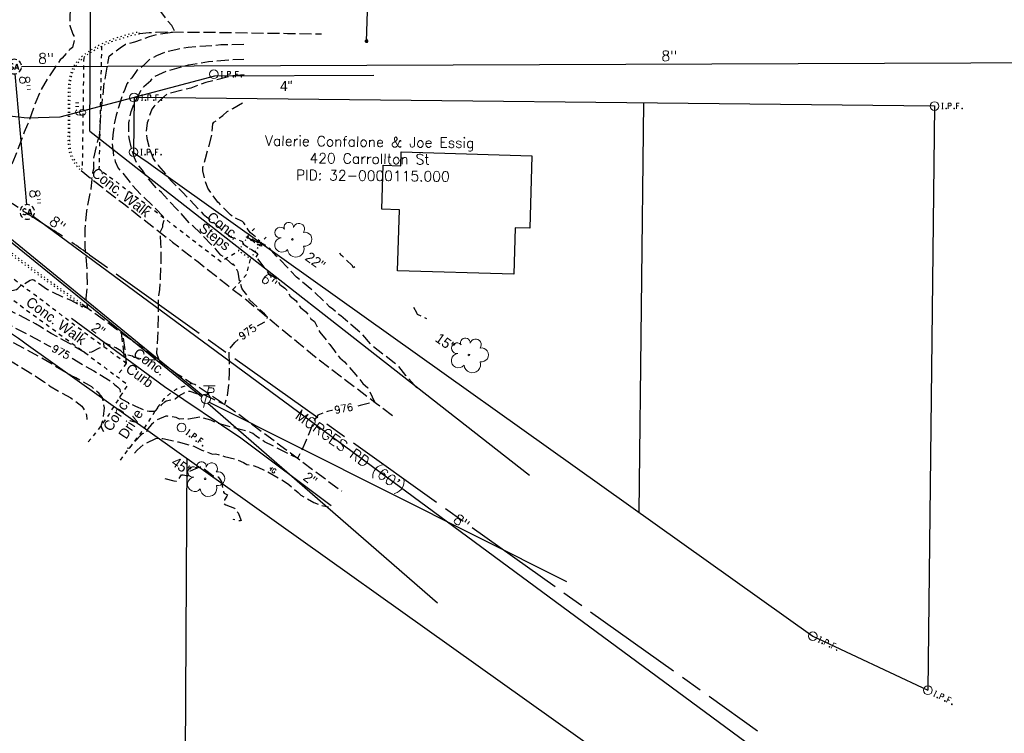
# Model space of a CAD drawing. Extents: x 2300122 to 2305194, y 360020 to 364238.
# Tile 39 of 93: x 2302987 to 2303257, y 360741 to 360938. Entities that reach past the tile are written whole.
import ezdxf
from ezdxf.enums import TextEntityAlignment as Align

# ---------------------------------------------------------------- set-up
doc = ezdxf.new("R2010")
doc.units = 0
doc.header["$LTSCALE"] = 20
doc.header["$MEASUREMENT"] = 0
doc.set_wipeout_variables(frame=1)
for name, pattern in [('CL', [2, 0.3, -0.15, 1.4, -0.15]), ('gasex', [0]), ('OhDOT_USTN1', [0.055, 0.014, -0.041]), ('OhDOT_USTN3', [0.22, 0.165, -0.055]), ('OhDOT_USTN5', [0.11, 0.055, -0.055]), ('ohelecex', [0]), ('ohteleex', [0]), ('rowex', [0]), ('sanex', [0]), ('waterex', [0])]:
    doc.linetypes.add(name, pattern=pattern)
for name, color, linetype in [('BD_X_Building', 231, 'Continuous'), ('DT_X_Contour_Major', 132, 'OhDOT_USTN3'), ('DT_X_Contour_Minor', 136, 'OhDOT_USTN3'), ('DT_X_Contour_Text', 7, 'Continuous'), ('DV_X_Property_Line', 7, 'Continuous'), ('PV_X_Curb', 120, 'OhDOT_USTN1'), ('PV_X_Driveway', 7, 'OhDOT_USTN5'), ('PV_X_EOP', 7, 'OhDOT_USTN3'), ('PV_X_Steps', 120, 'OhDOT_USTN1'), ('PV_X_Text', 7, 'Continuous'), ('PV_X_Walk', 120, 'OhDOT_USTN5'), ('RW_X_CL', 6, 'CL'), ('RW_X_Fee_RW', 6, 'rowex'), ('RW_X_Text', 7, 'Continuous'), ('SV_X_Mon_Cells_Found', 7, 'Continuous'), ('SV_X_Text_Name', 7, 'Continuous'), ('UT_X_Electric_Cells', 1, 'Continuous'), ('UT_X_Gas', 2, 'gasex'), ('UT_X_Gas_Cells', 2, 'Continuous'), ('UT_X_Gas_Text', 7, 'Continuous'), ('UT_X_Overhead_Electric', 1, 'ohelecex'), ('UT_X_Overhead_Telecom', 30, 'ohteleex'), ('UT_X_Sanitary_Cells', 3, 'Continuous'), ('UT_X_Sanitary_Line', 3, 'sanex'), ('UT_X_Sanitary_Text', 7, 'Continuous'), ('UT_X_Water', 133, 'waterex'), ('UT_X_Water_Cells', 133, 'Continuous'), ('UT_X_Water_Text', 7, 'Continuous'), ('VG_X_Cells', 3, 'Continuous'), ('VG_X_Text', 7, 'Continuous')]:
    doc.layers.add(name, color=color, linetype=linetype)
doc.styles.add('Simplex Normal (0.14)', font='Simplex.shx')
doc.styles.add('Straight Normal (0.14) Font 30', font='font30.shx', dxfattribs={"height": 0.14})
doc.styles.add('Straight-Normal', font='font30.shx', dxfattribs={"height": 0.14})

# ---------------------------------------------------------------- blocks, each defined once
blk = doc.blocks.new('smh')
at = {"linetype": 'Continuous', "flags": 128}
for points in [[(-0.33, 0.69), (-0.36, 0.71), (-0.4, 0.74), (-0.51, 0.78), (-0.65, 0.8), (-0.75, 0.8), (-0.79, 0.8), (-0.95, 0.76), (-1.09, 0.69), (-1.18, 0.59), (-1.2, 0.49), (-1.2, 0.41), (-1.18, 0.31), (-1.08, 0.22), (-0.38, -0.16), (-0.32, -0.21), (-0.29, -0.26), (-0.27, -0.33), (-0.27, -0.41), (-0.28, -0.48), (-0.29, -0.53), (-0.32, -0.6), (-0.34, -0.65), (-0.37, -0.69), (-0.41, -0.72), (-0.45, -0.75), (-0.5, -0.77), (-0.53, -0.79), (-0.65, -0.8), (-0.82, -0.8), (-0.94, -0.77), (-1.1, -0.69), (-1.2, -0.61)], [(0.21, -0.8), (0.71, 0.8), (1.2, -0.8)], [(1.08, -0.42), (0.34, -0.42)]]:
    blk.add_lwpolyline(points, dxfattribs=at)
at = {"linetype": 'Continuous'}
for start, end in [(130.0806, 170.0721), (70.0577, 110.1061), (10.0169, 50.0392), (190.0169, 230.0392), (250.0577, 290.0473), (310.0114, 350.0264)]:
    blk.add_arc((0, 0), 2, start, end, dxfattribs=at)
blk = doc.blocks.new('ODOT SANITARY MANHOLE')
blk.add_blockref('smh', (0, 0))
blk = doc.blocks.new('TREE')
at = {"layer": 'VG_X_Cells', "color": 3, "linetype": 'Continuous', "lineweight": 0}
blk.add_circle((0, 0), 0.012, dxfattribs=at)
for centre, radius, start, end in [((-0.165, 0.093), 0.0735, 39.0625, 279.5412), ((-0.049, 0.168), 0.0658, 354.0047, 205.9741), ((0.091, 0.141), 0.0776, 323.83, 165.0376), ((-0.143, -0.077), 0.0987, 96.1722, 320.5737), ((0.173, 0.002), 0.0957, 259.1453, 101.4596), ((0.047, -0.13), 0.114, 184.9476, 19.4572)]:
    blk.add_arc(centre, radius, start, end, dxfattribs=at)
blk = doc.blocks.new('WSS')
at = {"layer": 'Defpoints', "color": 133, "linetype": 'Continuous', "lineweight": 30}
blk.add_point((0, 0), dxfattribs=at)
at = {"layer": 'UT_X_Water_Cells', "color": 133, "linetype": 'Continuous', "lineweight": 0}
for p, q in [((0.032, 0.106), (-0.032, 0.106)), ((0, 0.074), (0, 0.138)), ((0.02, 0.008), (0.055, -0.01))]:
    blk.add_line(p, q, dxfattribs=at)
at = {"layer": 'UT_X_Water_Cells', "color": 133, "linetype": 'Continuous', "lineweight": 0, "flags": 128}
for points in [[(-0.059, 0.045), (-0.074, 0.03), (-0.074, -0.03), (-0.059, -0.045)], [(-0.055, 0.035), (-0.041, -0.041), (-0.027, 0.035), (-0.013, -0.041), (0.001, 0.035)], [(0.045, 0.059), (0.03, 0.074), (-0.03, 0.074), (-0.045, 0.059)], [(0.059, -0.045), (0.074, -0.03), (0.074, 0.03), (0.059, 0.045)], [(-0.045, -0.059), (-0.03, -0.074), (0.03, -0.074), (0.045, -0.059)]]:
    blk.add_lwpolyline(points, dxfattribs=at)
at = {"layer": 'UT_X_Water_Cells', "color": 133, "linetype": 'Continuous', "lineweight": 0, "extrusion": (0, 0, -1)}
for centre, radius, start, end in [((-0.028, 0.02), 0.0135, 303.6324, 53.7413), ((-0.039, -0.005), 0.04, 61.3463, 118.6537), ((-0.037, -0.009), 0.0316, 235.6037, 316.3305), ((-0.044, -0.022), 0.017, 132.0642, 228.5117)]:
    blk.add_arc(centre, radius, start, end, dxfattribs=at)
blk = doc.blocks.new('GMRK')
at = {"layer": 'UT_X_Gas_Cells', "color": 2, "linetype": 'Continuous', "lineweight": 0}
for p, q in [((0, 0), (-0.048, 0)), ((0, -0.05), (0, 0.05))]:
    blk.add_line(p, q, dxfattribs=at)
at = {"layer": 'UT_X_Gas_Cells', "color": 2, "linetype": 'Continuous', "lineweight": 0, "flags": 128}
blk.add_lwpolyline([(0.124, 0.038), (0.123, 0.043), (0.12, 0.048), (0.115, 0.053), (0.108, 0.058), (0.103, 0.06), (0.099, 0.061), (0.093, 0.062), (0.082, 0.062), (0.077, 0.061), (0.074, 0.06), (0.07, 0.058), (0.062, 0.053), (0.057, 0.046), (0.054, 0.038), (0.052, 0.027), (0.05, 0.011), (0.05, -0.009), (0.051, -0.026), (0.055, -0.039), (0.061, -0.051), (0.066, -0.055), (0.072, -0.059), (0.082, -0.063), (0.093, -0.063), (0.104, -0.061), (0.108, -0.059), (0.112, -0.057), (0.116, -0.053), (0.12, -0.047), (0.124, -0.038), (0.124, -0.013), (0.103, -0.013)], dxfattribs=at)
blk = doc.blocks.new('ODOT Elec Tele Pole')
at = {"layer": 'UT_X_Electric_Cells', "linetype": 'Continuous', "lineweight": 13}
for p, q in [((0.128, 0.18), (-0.032, 0.18)), ((0.048, 0.18), (-0.032, -0.12)), ((0.04, 0.15), (0.083, 0.15)), ((0.023, 0.086), (0.083, 0.086))]:
    blk.add_line(p, q, dxfattribs=at)
at = {"layer": 'UT_X_Electric_Cells', "linetype": 'Continuous', "lineweight": 0}
blk.add_circle((0, 0), 0.065, dxfattribs=at)
at = {"layer": 'UT_X_Electric_Cells', "linetype": 'Continuous', "lineweight": 13, "extrusion": (0, 0, -1)}
blk.add_arc((-0.083, 0.118), 0.0319, 88.8767, 271.1233, dxfattribs=at)
blk = doc.blocks.new('IPF')
at = {"layer": 'SV_X_Mon_Cells_Found', "color": 7, "linetype": 'Continuous', "lineweight": 0, "flags": 128}
for points in [[(0.101, 0.04), (0.118, 0.04)], [(0.11, -0.04), (0.11, 0.04)], [(0.188, -0.04), (0.188, 0.04), (0.214, 0.04), (0.217, 0.039), (0.221, 0.038), (0.223, 0.037), (0.224, 0.036), (0.226, 0.032), (0.228, 0.029), (0.229, 0.024), (0.229, 0.017), (0.229, 0.014), (0.227, 0.01), (0.225, 0.006), (0.223, 0.004), (0.221, 0.003), (0.219, 0.002), (0.214, 0.001), (0.188, 0.001)], [(0.338, 0.04), (0.3, 0.04), (0.3, -0.04)], [(0.3, 0.001), (0.327, 0.001)], [(0.101, -0.04), (0.118, -0.04)], [(0.157, -0.029), (0.16, -0.029), (0.162, -0.031), (0.164, -0.033), (0.164, -0.036), (0.162, -0.039), (0.16, -0.04), (0.157, -0.04), (0.156, -0.039), (0.154, -0.036), (0.154, -0.033), (0.156, -0.031), (0.157, -0.029)], [(0.27, -0.029), (0.273, -0.029), (0.274, -0.031), (0.276, -0.033), (0.276, -0.036), (0.274, -0.039), (0.273, -0.04), (0.27, -0.04), (0.268, -0.039), (0.267, -0.036), (0.267, -0.033), (0.268, -0.031), (0.27, -0.029)], [(0.377, -0.029), (0.38, -0.029), (0.382, -0.031), (0.383, -0.033), (0.383, -0.036), (0.382, -0.039), (0.38, -0.04), (0.377, -0.04), (0.376, -0.039), (0.374, -0.036), (0.374, -0.033), (0.376, -0.031), (0.377, -0.029)]]:
    blk.add_lwpolyline(points, dxfattribs=at)
at = {"layer": 'SV_X_Mon_Cells_Found', "color": 7, "linetype": 'Continuous', "lineweight": 0}
blk.add_circle((0, 0), 0.06, dxfattribs=at)

msp = doc.modelspace()

# ---------------------------------------------------------------- linework, layer by layer
at = {"layer": 'BD_X_Building', "flags": 128}
msp.add_lwpolyline([(2303090.92, 360885.34), (2303086.13, 360885.48), (2303086.49, 360897.6), (2303091.29, 360897.46), (2303091.4, 360901.24), (2303127.34, 360900.16), (2303126.75, 360880.3), (2303122.74, 360880.42), (2303122.35, 360867.61), (2303090.42, 360868.57), (2303090.92, 360885.34)], close=True, dxfattribs=at)
at = {"layer": 'DT_X_Contour_Major', "elevation": 975, "flags": 128}
msp.add_lwpolyline([(2302966.36, 360853.25), (2302966.98, 360853.58), (2302969.86, 360855.63), (2302971.19, 360857.61), (2302971.85, 360857.55), (2302973.43, 360857.66), (2302974.3, 360857.63), (2302975.34, 360857.45), (2302980.2, 360855.58), (2302982.25, 360854.66), (2302985.63, 360852.69), (2302988.88, 360851.09), (2302992.78, 360848.94), (2302999.83, 360845.3), (2303004.3, 360842.55), (2303007.01, 360841.07), (2303012.06, 360837.98), (2303012.69, 360837.31), (2303013.58, 360836.61), (2303014.13, 360836.06), (2303014.27, 360835.31), (2303014.09, 360833.76), (2303014.26, 360833.53), (2303016.03, 360832.54), (2303016.44, 360832.41), (2303018.48, 360831.34), (2303021.41, 360830.16), (2303022.2, 360829.96), (2303023.43, 360830), (2303023.94, 360830.12), (2303024.86, 360831.07), (2303025.22, 360831.2), (2303025.65, 360831.81), (2303026.52, 360832.59), (2303026.89, 360832.82), (2303029.37, 360833.4), (2303030.35, 360834.2), (2303032.16, 360835.24), (2303033.36, 360835.52), (2303035.19, 360834.87), (2303037.4, 360834.5), (2303043.02, 360831.81), (2303043.65, 360834.02), (2303044.12, 360837.23), (2303044.29, 360840.59), (2303044.18, 360846), (2303044.33, 360847.13), (2303045.68, 360848.87), (2303048.41, 360851.27), (2303051.78, 360853.38), (2303054.12, 360854.67), (2303054.61, 360855.47), (2303054.68, 360855.8), (2303053.87, 360856.7), (2303049.78, 360860.6), (2303049.04, 360861.87), (2303047.92, 360863.34), (2303047.68, 360863.76), (2303047.07, 360865.54), (2303046.61, 360868.17), (2303046.29, 360868.94), (2303045.72, 360869.95), (2303045.23, 360870.44), (2303045.16, 360870.23), (2303043.22, 360871.97), (2303041.89, 360872.88), (2303040.46, 360874.54), (2303036.11, 360879.08), (2303034.28, 360880.83), (2303033.2, 360881.67), (2303032.64, 360882.42), (2303030.59, 360884.77), (2303029.71, 360885.57), (2303027.31, 360888.12), (2303025.57, 360890.11), (2303024.44, 360891.03), (2303021.58, 360894.32), (2303020.33, 360896.22), (2303018.93, 360897.9), (2303018.19, 360899.58), (2303017.21, 360902.62), (2303016.76, 360904.69), (2303016.58, 360905.96), (2303016.57, 360908.4), (2303016.65, 360909.27), (2303017.24, 360912.39), (2303018.43, 360915.24), (2303020.16, 360918.6), (2303020.71, 360919.21), (2303022.62, 360920.9), (2303023.76, 360922.02), (2303026.96, 360923.45), (2303033.04, 360925.19), (2303038.47, 360926.07), (2303044.85, 360926.61), (2303048.22, 360926.77)], dxfattribs=at)
at = {"layer": 'DT_X_Contour_Minor', "flags": 128}
for points, elevation in [([(2303009.63, 360997.37), (2303008.67, 360995.22), (2303008.23, 360993.81), (2303007.6, 360990.82), (2303007.5, 360987.5), (2303006.96, 360985.16), (2303006.73, 360980.98), (2303006.51, 360980.11), (2303006.13, 360975.21), (2303005.82, 360973.95), (2303005.56, 360971.93), (2303005.81, 360969.87), (2303006.77, 360964.57), (2303009.16, 360961.37), (2303010.3, 360960.07), (2303010.51, 360959.74), (2303010.67, 360959.66), (2303009.54, 360957.85), (2303009.23, 360957.07), (2303007.7, 360954.28), (2303005.96, 360951.46), (2303004.61, 360949.68), (2303003.27, 360948.14), (2303001.8, 360945.11), (2303001.15, 360942.83), (2303000.42, 360939.1), (2303000.36, 360936.04), (2303001.2, 360933.64), (2303001.47, 360933.11), (2303001.55, 360931.84), (2303001.16, 360929.97), (2303000.42, 360929.37), (2302998.32, 360927.02), (2302997.75, 360926.53), (2302994.2, 360921.3), (2302992.48, 360918.26), (2302991.02, 360914.98), (2302988.8, 360908.79), (2302987.85, 360906.63), (2302985.38, 360900.04), (2302984.45, 360897.75), (2302983.87, 360895.56), (2302983.33, 360893.98), (2302983.05, 360892.86), (2302982.19, 360888), (2302980.87, 360883.14), (2302980.53, 360880.77), (2302981.04, 360878.81), (2302980.39, 360876.82), (2302980.69, 360876.26), (2302980.32, 360876.48), (2302979.84, 360876.56), (2302979.04, 360876.49), (2302978.55, 360876.27), (2302978.4, 360876.33), (2302977.53, 360877.52), (2302975.36, 360879.32), (2302973.63, 360880.96), (2302970.72, 360883.54), (2302968.69, 360884.3), (2302968.8, 360885.23), (2302968.4, 360885.29), (2302967.25, 360886), (2302967.37, 360885.7), (2302963.75, 360883.1), (2302957.45, 360888.71), (2302951.78, 360893.11), (2302949.42, 360894.85), (2302947.58, 360896.05), (2302946.2, 360897.12), (2302943.97, 360898.5), (2302942.3, 360899.74), (2302937.04, 360902.86), (2302934.54, 360904.05), (2302931.45, 360904.93), (2302928.75, 360905.89), (2302924.04, 360908.28), (2302922.79, 360908.73), (2302919.92, 360910.23), (2302913.75, 360912.64), (2302911.99, 360913.09), (2302911.17, 360913.38), (2302910.72, 360913.46), (2302910.18, 360913.06), (2302909.94, 360912.77), (2302906.91, 360910.78), (2302907, 360909.83), (2302906.25, 360909.19), (2302905.45, 360908.66), (2302903.6, 360907.88), (2302901.63, 360907.82), (2302899.91, 360908.21), (2302899.3, 360908.42), (2302898.44, 360908.95), (2302898.06, 360909.37), (2302896.82, 360911.72), (2302894.73, 360914.63), (2302894.02, 360916.36), (2302893.15, 360916.78), (2302891.93, 360918.26), (2302890.04, 360920.06), (2302889.67, 360920.29), (2302886.53, 360921.49), (2302883.39, 360921.75), (2302877.57, 360922.02), (2302874.76, 360922.43), (2302871.31, 360922.39), (2302868.98, 360923.09), (2302865.43, 360923.68), (2302859.84, 360924.01), (2302856.54, 360923.85), (2302854.63, 360923.6)], 972), ([(2302862.77, 360918.6), (2302865.4, 360918.79), (2302868.75, 360918.56), (2302871.45, 360917.92), (2302874.85, 360918.11), (2302882.22, 360917.73), (2302886.23, 360917.17), (2302889.86, 360915.78), (2302890.3, 360915.35), (2302891.09, 360914.37), (2302896.09, 360909.77), (2302897.04, 360908.25), (2302898.02, 360907.57), (2302899.67, 360906.66), (2302901.46, 360906.29), (2302904.25, 360906.43), (2302905.4, 360907.12), (2302906.72, 360907.71), (2302907.77, 360908.44), (2302908.75, 360908.59), (2302910.21, 360909.15), (2302913.8, 360908.99), (2302917.15, 360907.89), (2302922.87, 360905.45), (2302929, 360902.43), (2302934.88, 360900.15), (2302938.05, 360898.38), (2302943.5, 360894.74), (2302954.44, 360887.05), (2302956.22, 360885.98), (2302957.69, 360884.28), (2302959.29, 360883.23), (2302960.88, 360881.6), (2302962.24, 360880.55), (2302963.39, 360879.35), (2302965.21, 360876.2), (2302965.6, 360873.69), (2302965.79, 360871.4), (2302965.77, 360870.61), (2302966, 360870.24), (2302967.85, 360869.12), (2302968.24, 360869.01), (2302969.61, 360869.05), (2302969.98, 360868.97), (2302970.26, 360868.58), (2302970.93, 360867.18), (2302971.62, 360867.11), (2302972.03, 360867.17), (2302972.41, 360867.41), (2302973.15, 360867.5), (2302974.79, 360867.51), (2302975.33, 360867.38), (2302975.8, 360867.17), (2302980.92, 360863.47), (2302983.31, 360862.89), (2302985.77, 360863.46), (2302986.15, 360863.71), (2302986.99, 360864.61), (2302986.95, 360864.74), (2302987.22, 360864.66), (2302989.53, 360865.97), (2302990.13, 360866.22), (2302990.47, 360866.07), (2302994.31, 360863.43), (2302998.37, 360861.4), (2303000.68, 360860.52), (2303002.85, 360859.35), (2303003.66, 360858.75), (2303003.93, 360858.65), (2303004.04, 360859.04), (2303004.4, 360858.69), (2303005.22, 360858.34), (2303005.3, 360858.41), (2303004.9, 360861.03), (2303005.21, 360864.3), (2303005.2, 360867.77), (2303005, 360871.32), (2303004.64, 360874.88), (2303004.58, 360880.14), (2303005.05, 360885.03), (2303006.27, 360891.12), (2303006.51, 360893.68), (2303006.47, 360893.87), (2303006.75, 360895.56), (2303007.09, 360896.94), (2303007.02, 360896.96), (2303006.92, 360899.16), (2303008.22, 360904.7), (2303008.56, 360905.34), (2303009.07, 360913.57), (2303009.28, 360914.62), (2303009.87, 360920.13), (2303011.23, 360927.56), (2303014.19, 360929.88), (2303015.65, 360930.84), (2303018.28, 360931.47), (2303022.29, 360932.94), (2303024.56, 360933.62), (2303029.34, 360934.23), (2303028.39, 360936.01), (2303027.31, 360937.25), (2303025.68, 360939.48), (2303024.05, 360941.54), (2303022.22, 360944.56), (2303021.98, 360945.13), (2303022.5, 360947.97), (2303027.91, 360953.05), (2303030.87, 360956.12), (2303031.58, 360956.95), (2303031.72, 360957.41), (2303032.1, 360958.06), (2303031.8, 360958.21), (2303025.76, 360959.44), (2303025.31, 360959.61), (2303024.23, 360959.64), (2303022.83, 360959.81), (2303015.32, 360961.39), (2303013.43, 360962.47), (2303012.63, 360963.64), (2303011.34, 360965.82), (2303010.92, 360968.51), (2303010.81, 360969.76), (2303011.65, 360972.71), (2303013.89, 360976.15), (2303015.14, 360977.65), (2303015.67, 360978.1), (2303016.49, 360978.48), (2303016.86, 360978.8), (2303017.18, 360979.29), (2303016.65, 360981), (2303016.55, 360982.21), (2303016.59, 360982.97), (2303017.81, 360986.86), (2303019.35, 360989.92), (2303019.73, 360990.46), (2303020.66, 360991.35), (2303021.4, 360992.75), (2303021.86, 360993.36), (2303022.09, 360994.69), (2303022.61, 360996.26)], 973), ([(2303048.2, 360930.73), (2303041.9, 360930.64), (2303032.92, 360929.92), (2303029.52, 360929.35), (2303026.57, 360928.67), (2303024.2, 360927.63), (2303022.24, 360926.62), (2303020.56, 360924.91), (2303018.77, 360923.6), (2303017.43, 360921.6), (2303016.07, 360920), (2303015.54, 360918.43), (2303015.05, 360917.38), (2303013.11, 360911.39), (2303012.67, 360909.33), (2303012.22, 360905.97), (2303012.02, 360903.66), (2303012.44, 360900.23), (2303012.88, 360898.59), (2303013.67, 360896.75), (2303014.84, 360895.57), (2303017.41, 360892.25), (2303019.85, 360889.63), (2303023.95, 360885.68), (2303026.27, 360883.22), (2303026.39, 360882.87), (2303025.88, 360881.22), (2303025.84, 360880.6), (2303025.1, 360879.12), (2303025.35, 360876.15), (2303025.43, 360872.27), (2303025.22, 360866.46), (2303025, 360863.46), (2303024.7, 360861.03), (2303024.55, 360851.75), (2303024.22, 360845.96), (2303024.77, 360844.4), (2303024.72, 360844.08), (2303023.83, 360843.97), (2303020.68, 360844.13), (2303018.08, 360844.75), (2303017.62, 360845.08), (2303015.52, 360845.52), (2303015.22, 360845.71), (2303014.37, 360846.6), (2303013.02, 360847.38), (2303009.7, 360848.89), (2303009.61, 360848.68), (2303009.72, 360847.65), (2303008.43, 360847.34), (2303006.39, 360846.21), (2303004.58, 360846.03), (2303000.28, 360848.6), (2302995.24, 360851.33), (2302992.57, 360853.07), (2302990.96, 360854), (2302979.91, 360859.81), (2302978.13, 360860.53), (2302977.04, 360861.13), (2302976.39, 360861.35), (2302972.04, 360861.5), (2302970.81, 360860.71), (2302969.49, 360860.02), (2302968.46, 360859.26), (2302966.96, 360859.93), (2302964.29, 360861.87), (2302962.66, 360862.34), (2302962.29, 360863.55), (2302962.08, 360866.68), (2302962.38, 360869.76), (2302963.62, 360873.53), (2302963.01, 360873.93), (2302961.62, 360875.04), (2302961.12, 360875.83), (2302959.45, 360877.93), (2302957.61, 360879.79), (2302956.09, 360881.13), (2302955.53, 360881.89), (2302952.15, 360884.7), (2302946.35, 360888.41), (2302943.17, 360890.73), (2302933.81, 360896.76), (2302928.17, 360899.32), (2302922.8, 360902.04), (2302920.91, 360902.52), (2302917.24, 360903.75), (2302916.73, 360903.99), (2302915.29, 360904.98), (2302914.65, 360905.32), (2302912.48, 360906.03), (2302909.5, 360906.27), (2302907.4, 360906), (2302906.12, 360905.22), (2302901.64, 360904.79), (2302899.64, 360905.26), (2302898.61, 360905.67), (2302895.92, 360907.3), (2302893.55, 360908.9), (2302890.79, 360910.61), (2302890.15, 360911.21), (2302889.59, 360911.59), (2302887.75, 360912.02), (2302886.5, 360912.46), (2302880.6, 360913.05), (2302877.97, 360913.22), (2302876.75, 360913.2), (2302871.55, 360912.66)], 974), ([(2303048.29, 360922.47), (2303045.13, 360922.14), (2303037.78, 360920.31), (2303033.64, 360918.81), (2303027.03, 360917.13), (2303025.23, 360915.5), (2303023.53, 360913.82), (2303022.92, 360913.02), (2303021.65, 360909.23), (2303021.35, 360906.85), (2303021.52, 360904.98), (2303022.08, 360902.81), (2303023.27, 360899.45), (2303024.77, 360897.42), (2303028.17, 360893.38), (2303031.38, 360890.18), (2303037.07, 360884.16), (2303037.92, 360883.39), (2303039.16, 360882.51), (2303042.26, 360879.71), (2303044.71, 360877.85), (2303045.65, 360877.6), (2303047.84, 360876.63), (2303047.94, 360875.98), (2303051.97, 360873.35), (2303052.08, 360873.21), (2303051.32, 360872.03), (2303051.83, 360872.08), (2303054.27, 360868.84), (2303054.88, 360867.88), (2303056.64, 360866.84), (2303057.25, 360866.29), (2303058.06, 360864.84), (2303059.49, 360863.84), (2303060.09, 360863.17), (2303060.89, 360861.61), (2303062.53, 360860.32), (2303063.75, 360858.49), (2303065.23, 360857.33), (2303066.62, 360855.4), (2303067.64, 360854.62), (2303069.06, 360851.73), (2303071.82, 360848.27), (2303073.06, 360846.53), (2303074.57, 360844.68), (2303075.87, 360843.52), (2303079, 360839.99), (2303080.91, 360837.6), (2303082.25, 360836.41), (2303084.06, 360832.57), (2303080.14, 360831.53), (2303078.24, 360831.13), (2303072.77, 360830.28), (2303071.21, 360829.9), (2303068.53, 360828.93), (2303067.86, 360828), (2303067.19, 360826.7), (2303065.35, 360822.04), (2303063.95, 360818.89), (2303063.15, 360817.31), (2303062.95, 360817.07), (2303061.34, 360817.82), (2303060.91, 360818.2), (2303060.58, 360818.2), (2303053.91, 360821.56), (2303051.62, 360823.08), (2303050.63, 360823.84), (2303049.89, 360824.2), (2303048.84, 360824.57), (2303045.16, 360825.46), (2303040.54, 360826.76), (2303039.87, 360827.19), (2303039.13, 360827.51), (2303036.12, 360828.37), (2303033.02, 360827.79), (2303032.37, 360827.88), (2303030.55, 360827.83), (2303029.61, 360828.21), (2303027.25, 360828.6), (2303026.81, 360828.58), (2303024.08, 360827.47), (2303022.86, 360826.28), (2303021.85, 360825.11), (2303021.33, 360823.94), (2303020.36, 360823.78), (2303020.05, 360823.56), (2303016.58, 360819.71), (2303016.15, 360819.81)], 976), ([(2303095.68, 360836.41), (2303092.69, 360839.76), (2303090.65, 360842.41), (2303089.46, 360843.23), (2303083.35, 360848.07), (2303080.61, 360851.28), (2303077.55, 360853.83), (2303077.31, 360854.1), (2303074.81, 360856.18), (2303074.14, 360856.61), (2303072.69, 360858.02), (2303071.74, 360858.65), (2303069.83, 360860.6), (2303067.9, 360862.4), (2303062.67, 360866.85), (2303057.16, 360872.63), (2303054.85, 360875.23), (2303053.4, 360876), (2303053.06, 360876.06), (2303053.01, 360875.34), (2303052.69, 360875.41), (2303049.2, 360877.7), (2303048.81, 360877.83), (2303049.29, 360878.04), (2303051.99, 360876.43), (2303052.41, 360876.34), (2303052.57, 360876.42), (2303052.55, 360876.71), (2303051.75, 360877.57), (2303049.99, 360878.99), (2303049.36, 360879.83), (2303048.83, 360880.86), (2303048.2, 360881.71), (2303047.81, 360882.08), (2303045.87, 360883.08), (2303044.49, 360883.94), (2303041.47, 360887.05), (2303041.01, 360887.44), (2303038.65, 360890.7), (2303038.34, 360891.32), (2303037.64, 360893.27), (2303036.96, 360896.08), (2303036.91, 360896.93), (2303037.69, 360899.46), (2303039.41, 360905.89), (2303039.71, 360908.98), (2303039.99, 360909.38), (2303042.46, 360911.24), (2303043.65, 360912.4), (2303045.22, 360913.18), (2303048.02, 360914.91)], 977), ([(2303078.68, 360869.64), (2303078.32, 360869.42), (2303077.96, 360870.01), (2303075.11, 360872.79), (2303074.9, 360872.8), (2303074.59, 360873.39)], 978), ([(2303094.77, 360858.6), (2303095.67, 360857.1), (2303095.71, 360856.82), (2303095.82, 360856.69), (2303098.41, 360855.45)], 978), ([(2303009.7, 360824.31), (2303009.24, 360825.14), (2303009.04, 360825.95), (2303009.54, 360827.86), (2303009.92, 360830.88), (2303009.34, 360833.7), (2303008.47, 360834.81), (2303006.4, 360836.65), (2303005.81, 360837.07), (2303002.04, 360839.12), (2303000.71, 360839.75), (2302993.77, 360843.92), (2302988.65, 360846.81), (2302980.59, 360851.02), (2302979.92, 360851.47), (2302973.65, 360853.88), (2302972.53, 360854.24), (2302970.56, 360854.04), (2302970, 360853.61), (2302969.55, 360853.45), (2302968.76, 360853.54), (2302965.94, 360849.03)], 976), ([(2302965.15, 360846.84), (2302964.65, 360847.13), (2302966.35, 360849.42), (2302967.85, 360849.11), (2302970.19, 360849.95), (2302974.34, 360849.24), (2302976.71, 360847.57), (2302978.09, 360846.89), (2302979.35, 360846.13), (2302982.38, 360844.77), (2302983.82, 360843.99), (2302990.32, 360840.03), (2302993.47, 360837.97), (2302994.83, 360836.95), (2302997.9, 360835.1), (2303000.67, 360833.65), (2303003.67, 360831.37), (2303004.04, 360830.83), (2303004.99, 360828.97), (2303005.09, 360827.73)], 977), ([(2303018.17, 360818.47), (2303018.89, 360819.26), (2303020.73, 360820.85), (2303024.06, 360822.49), (2303024.56, 360822.6), (2303025.94, 360822.45), (2303030.17, 360821.55), (2303034.44, 360820.4), (2303036.67, 360819.26), (2303037.74, 360818.93), (2303039.56, 360818.18), (2303040.39, 360818.23), (2303041.16, 360818.08), (2303042.85, 360817.53), (2303045.85, 360816.79), (2303048.15, 360815.91), (2303048.98, 360815.37), (2303050.71, 360815.03), (2303052, 360814.63), (2303054.51, 360813.45), (2303059.64, 360810.47), (2303060.57, 360809.8), (2303061.65, 360808.79), (2303063.09, 360807.61), (2303063.82, 360806.88), (2303067.45, 360804.92), (2303069.44, 360804.08), (2303071.5, 360803.7)], 977), ([(2303026.49, 360811.46), (2303028.96, 360810.84), (2303029.65, 360810.75), (2303030.14, 360810.87), (2303030.87, 360812.25), (2303031.11, 360812.53), (2303031.56, 360812.5), (2303032.77, 360812.21), (2303032.97, 360812.33), (2303033.36, 360813.51), (2303035.87, 360814.61), (2303036.23, 360814.68), (2303036.78, 360814.59), (2303039.77, 360812.22), (2303041.13, 360811.92), (2303041.61, 360811.32), (2303042.03, 360810.52), (2303042.63, 360807.74), (2303042.78, 360807.48), (2303043.52, 360807.13), (2303043.67, 360806.98), (2303043.51, 360806.59), (2303042.87, 360805.6), (2303042.76, 360804.91), (2303042.6, 360804.72), (2303042.71, 360804.51), (2303043.28, 360804.2), (2303045.65, 360803.29), (2303046.61, 360802.01), (2303047.47, 360799.9), (2303047.22, 360799.81), (2303045.3, 360800.17), (2303045.24, 360800.13)], 978)]:
    msp.add_lwpolyline(points, dxfattribs=dict(at, elevation=elevation))
at = {"layer": 'DV_X_Property_Line'}
msp.add_line((2303032.53, 360817.07), (2303030.27, 360428.43), dxfattribs=at)
at = {"layer": 'DV_X_Property_Line', "flags": 128}
for points in [[(2303157.94, 360914.74), (2303156.67, 360802.25)], [(2303237.93, 360913.87), (2303236.12, 360753.28)]]:
    msp.add_lwpolyline(points, dxfattribs=at)
at = {"layer": 'PV_X_Curb', "flags": 128}
msp.add_lwpolyline([(2303019.54, 360933.69), (2303019.45, 360934.18), (2303019.09, 360934.12), (2303017.38, 360933.8), (2303015.75, 360933.36), (2303013.3, 360932.57), (2303011.79, 360932.03), (2303009.81, 360931.25), (2303007.75, 360930.19), (2303005.12, 360928.55), (2303003.6, 360927.36), (2303002.64, 360926.46), (2303002.08, 360925.81), (2303001.42, 360924.84), (2303000.87, 360923.62), (2303000.42, 360922.12), (2303000.18, 360920.87), (2303000.02, 360919.72), (2302999.99, 360918.83), (2302999.95, 360916.03), (2302999.91, 360910.35), (2302999.9, 360906.58), (2302999.89, 360905.01), (2302999.9, 360904.1), (2302999.93, 360903.64), (2303000.02, 360902.71), (2303000.12, 360901.92), (2303000.25, 360901.29), (2303000.44, 360900.59), (2303000.65, 360900.03), (2303000.84, 360899.62), (2303001.17, 360898.98), (2303001.69, 360898.15), (2303002.32, 360897.3), (2303002.86, 360896.65), (2303003.48, 360896.13), (2303003.8, 360896.51), (2303003.22, 360897.01), (2303002.71, 360897.61), (2303002.1, 360898.43), (2303001.61, 360899.23), (2303001.29, 360899.84), (2303001.11, 360900.23), (2303000.91, 360900.75), (2303000.74, 360901.41), (2303000.62, 360902), (2303000.51, 360902.76), (2303000.43, 360903.68), (2303000.4, 360904.12), (2303000.39, 360905.01), (2303000.4, 360906.58), (2303000.41, 360910.35), (2303000.45, 360916.03), (2303000.49, 360918.82), (2303000.52, 360919.68), (2303000.67, 360920.78), (2303000.9, 360922), (2303001.34, 360923.44), (2303001.85, 360924.59), (2303002.47, 360925.51), (2303003, 360926.12), (2303003.92, 360926.98), (2303005.41, 360928.14), (2303008, 360929.76), (2303010.01, 360930.79), (2303011.97, 360931.56), (2303013.46, 360932.1), (2303015.89, 360932.88), (2303017.49, 360933.31), (2303019.18, 360933.62), (2303019.54, 360933.69)], close=True, dxfattribs=at)
msp.add_lwpolyline([(2302976.44, 360874.29), (2302977.46, 360875.35), (2302978.05, 360875.95), (2302978.6, 360876.31), (2302979.13, 360876.52), (2302979.84, 360876.56), (2302980.17, 360876.56), (2302980.69, 360876.26), (2302982.07, 360875.26), (2302985.07, 360873.02), (2302986.1, 360872.23), (2302988.54, 360870.44), (2302991.28, 360868.4), (2302994.57, 360865.97), (2302996.14, 360864.91), (2303000.74, 360861.64), (2303003.29, 360859.8), (2303003.69, 360859.5), (2303003.4, 360859.1), (2303003, 360859.39), (2303000.45, 360861.24), (2302995.85, 360864.5), (2302994.29, 360865.56), (2302990.98, 360868), (2302988.24, 360870.04), (2302985.8, 360871.83), (2302984.77, 360872.62), (2302981.78, 360874.86), (2302980.42, 360875.84), (2302980.03, 360876.06), (2302979.85, 360876.06), (2302979.24, 360876.02), (2302978.83, 360875.87), (2302978.37, 360875.56), (2302977.82, 360875), (2302976.76, 360873.9)], dxfattribs=at)
at = {"layer": 'PV_X_Driveway', "flags": 128}
for points in [[(2303005.47, 360821.52), (2303008.19, 360824.85), (2303010.29, 360827.73), (2303010.29, 360827.73), (2303010.98, 360828.81), (2303016.35, 360837.16), (2303013.25, 360839.54), (2303015.99, 360843.13)], [(2303034.02, 360837.63), (2303033.4, 360837.39), (2303030.72, 360836.46), (2303029.64, 360835.96), (2303028.15, 360835.04), (2303026.3, 360833.5), (2303024.9, 360831.64), (2303020.11, 360824.31), (2303014.06, 360816.38), (2303013.78, 360816.02)]]:
    msp.add_lwpolyline(points, dxfattribs=at)
at = {"layer": 'PV_X_EOP', "flags": 128}
for points in [[(2303019.53, 360933.75), (2303022.22, 360934.07), (2303024.11, 360934.16), (2303027.96, 360934.23), (2303037.95, 360934.14), (2303040.18, 360934.12), (2303050.17, 360933.97), (2303060.17, 360933.83), (2303069.5, 360933.7)], [(2303003.48, 360896.13), (2303007.3, 360893.08), (2303015.19, 360886.95), (2303020.77, 360882.62), (2303028.64, 360876.46), (2303035.62, 360870.99), (2303043.49, 360864.83), (2303045.22, 360863.47), (2303048.82, 360860.65), (2303056.52, 360854.28), (2303063.27, 360848.7), (2303068.19, 360844.63), (2303068.71, 360844.2), (2303076.67, 360838.16), (2303084.64, 360832.12), (2303086.01, 360831.08), (2303089.57, 360828.39)], [(2303003.69, 360859.5), (2303010.5, 360854.54), (2303017.87, 360849.16), (2303020.05, 360847.57), (2303028.06, 360841.58), (2303029.67, 360840.37), (2303034.02, 360837.63), (2303034.73, 360837.41), (2303043.02, 360831.82), (2303045.06, 360830.44), (2303053.04, 360824.47), (2303061.03, 360818.5), (2303069.02, 360812.54), (2303075.13, 360807.97)]]:
    msp.add_lwpolyline(points, dxfattribs=at)
msp.add_lwpolyline([(2303015.05, 360851.22), (2303014.5, 360851.62), (2303015.43, 360843.53), (2303015.98, 360843.14), (2303015.05, 360851.22)], close=True, dxfattribs=at)
at = {"layer": 'PV_X_Steps', "flags": 128}
for points in [[(2303049.12, 360877.7), (2303052.48, 360875.5), (2303049.15, 360877.74), (2303049.12, 360877.7), (2303047.98, 360875.98), (2303047.96, 360875.93), (2303046.76, 360874.12), (2303046.73, 360874.08), (2303050.06, 360871.88), (2303050.08, 360871.92), (2303051.29, 360873.72), (2303051.32, 360873.77), (2303052.47, 360875.48), (2303052.5, 360875.52)], [(2303047.96, 360875.93), (2303051.29, 360873.72)]]:
    msp.add_lwpolyline(points, dxfattribs=at)
at = {"layer": 'PV_X_Walk', "flags": 128}
for points in [[(2303015.99, 360843.13), (2303007.88, 360848.97), (2303007.15, 360849.5), (2302999.19, 360855.55), (2302991.24, 360861.6), (2302990.61, 360862.08), (2302987.17, 360864.49), (2302980.69, 360869.77), (2302978.17, 360872.21), (2302975.57, 360875.33), (2302973.36, 360878.12), (2302968.65, 360884.26), (2302962.21, 360891.9), (2302960.11, 360894.4), (2302953.12, 360901.66), (2302945.6, 360908.24), (2302941.98, 360911.4), (2302939.86, 360912.92), (2302933.19, 360917.65), (2302925, 360923.34), (2302924.55, 360923.65), (2302916.35, 360929.35), (2302916.16, 360929.48), (2302908.07, 360934.13), (2302899.32, 360938.92), (2302893.88, 360941.9), (2302885.6, 360946.22), (2302876.87, 360950.47), (2302867.59, 360954.07), (2302866.05, 360954.67), (2302857.12, 360958.13), (2302853.91, 360959.38), (2302844.5, 360962.62), (2302842.59, 360963.28), (2302833.07, 360966.24), (2302832.43, 360966.44), (2302822.93, 360969.11), (2302813.24, 360971.46), (2302808.75, 360972.54), (2302807.25, 360972.63), (2302805.83, 360972.35), (2302804.43, 360971.15), (2302802.47, 360969.84), (2302802.04, 360968.15), (2302806.27, 360967.82), (2302810.31, 360967.51), (2302816.24, 360966.12), (2302821.92, 360964.49), (2302831.51, 360961.73), (2302839.27, 360959.5), (2302843.42, 360958.11), (2302852.82, 360954.69), (2302855.14, 360953.84), (2302864.45, 360950.17), (2302872, 360947.2), (2302879.5, 360943.88), (2302885.08, 360941.18), (2302893.89, 360936.45), (2302897.06, 360934.75), (2302897.91, 360933.69), (2302898.38, 360932.65), (2302898.66, 360931.43), (2302898.97, 360928.37)], [(2302903.91, 360928.34), (2302905.04, 360930.7), (2302908.29, 360929.06), (2302909.54, 360928.28), (2302917.85, 360922.71), (2302922.02, 360919.92), (2302930.21, 360914.18), (2302930.56, 360913.94), (2302938.71, 360908.14), (2302938.92, 360907.99), (2302942.4, 360905.25), (2302948.84, 360899.48), (2302950.55, 360897.62), (2302957.44, 360890.37), (2302958.83, 360888.91), (2302963.21, 360883.72), (2302968, 360877.03), (2302969.6, 360874.89), (2302971.99, 360871.84), (2302972.37, 360871.36), (2302975.29, 360868.17), (2302980.63, 360863.72), (2302987.32, 360858.67), (2302995.39, 360852.77), (2303003.52, 360846.83), (2303011.52, 360840.84), (2303013.25, 360839.54)], [(2303009.11, 360930.33), (2303008.9, 360920.28), (2303008.77, 360914.3), (2303008.57, 360904.3), (2303008.41, 360896.68), (2303008.41, 360896.6), (2303016.39, 360890.6), (2303022.9, 360885.71), (2303030.82, 360879.62), (2303038.74, 360873.53), (2303041.88, 360871.11), (2303046.73, 360874.08)], [(2303004.21, 360927.2), (2303003.8, 360896.51)], [(2303049.15, 360877.74), (2303049.52, 360878.37), (2303050.09, 360879.12), (2303050.66, 360879.76), (2303051.16, 360880.23)], [(2303052.5, 360875.52), (2303052.96, 360876.17), (2303053.52, 360876.94), (2303053.61, 360877.07), (2303054.35, 360877.83)], [(2303045.22, 360863.47), (2303048, 360866.48), (2303048.98, 360867.54), (2303050.06, 360871.88)]]:
    msp.add_lwpolyline(points, dxfattribs=at)
at = {"layer": 'RW_X_CL'}
msp.add_lwpolyline([(2301620.5, 360988.38), (2302813.5, 360998.36), (2302996.01, 360879.64, -0.010662), (2303005.84, 360872.94), (2303189.26, 360742.17), (2303189.26, 360742.17), (2303189.26, 360742.17)], format="xyb", dxfattribs=at)
at = {"layer": 'RW_X_Fee_RW', "flags": 128}
for points in [[(2302804.72, 360968.29), (2302979.65, 360854.49, -0.010662), (2302988.43, 360848.51), (2303174.05, 360716.17), (2303189.85, 360708.74)], [(2303018.03, 360916.27), (2303017.89, 360901.11, -0.005293), (2303023.26, 360897.37), (2303204.48, 360768.17), (2303236.08, 360753.3), (2303236.12, 360753.28)]]:
    msp.add_lwpolyline(points, format="xyb", dxfattribs=at)
msp.add_lwpolyline([(2303018.03, 360916.27), (2303237.93, 360913.87)], dxfattribs=at)
at = {"layer": 'UT_X_Gas', "flags": 128}
for points in [[(2301785.07, 360965.84), (2301834.58, 360966.26), (2301890.96, 360965.66), (2301940.56, 360965.8), (2302089.03, 360970.48), (2302146.42, 360971.01), (2302218.43, 360971.17), (2302244.77, 360971.58), (2302336.27, 360972.95), (2302412.55, 360973.25), (2302484.74, 360973.72), (2302566.48, 360974.16), (2302601.93, 360974.79), (2302604.14, 360974.75), (2302626.51, 360974.99), (2302628.97, 360974.62), (2302717.16, 360974.52), (2302756.42, 360975.04), (2302799.52, 360974.51), (2302820.62, 360974.25), (2302893.5, 360942.02), (2302934.42, 360921.25), (2302951.33, 360915.32), (2302953.32, 360914.66), (2302988.71, 360910.65), (2302997.7, 360910.88), (2303008.44, 360913.73), (2303040.2, 360922.16), (2303083.87, 360922.34)], [(2303000.83, 360855.58), (2303026.43, 360836.73), (2303047.35, 360822.66), (2303072.22, 360804.08)]]:
    msp.add_lwpolyline(points, dxfattribs=at)
at = {"layer": 'UT_X_Overhead_Electric', "elevation": 970.64, "flags": 128}
msp.add_lwpolyline([(2302961.27, 360896.01), (2303036.89, 360834.34)], dxfattribs=at)
at = {"layer": 'UT_X_Overhead_Electric', "linetype": 'Continuous', "flags": 128}
msp.add_lwpolyline([(2303038.34, 360832.2), (2303101.43, 360777.29)], dxfattribs=at)
at = {"layer": 'UT_X_Overhead_Telecom', "flags": 128}
msp.add_lwpolyline([(2302961.15, 360895.26), (2303036.61, 360833.98)], dxfattribs=at)
at = {"layer": 'UT_X_Overhead_Telecom', "linetype": 'Continuous', "flags": 128}
msp.add_lwpolyline([(2303038.7, 360832.47), (2303136.81, 360783.15)], dxfattribs=at)
at = {"layer": 'UT_X_Sanitary_Line', "flags": 128}
for points in [[(2302987.12, 360924.71), (2303342.72, 360926.13)], [(2302985.3, 360922.71), (2302988.51, 360886.76)], [(2302990.3, 360883.58), (2303221.42, 360713.02)]]:
    msp.add_lwpolyline(points, dxfattribs=at)
at = {"layer": 'UT_X_Water', "flags": 128}
for points in [[(2303005.88, 360906.93), (2303006.44, 360994.88), (2303005.81, 361042.73)], [(2303005.88, 360906.93), (2303126.63, 360812.38)]]:
    msp.add_lwpolyline(points, dxfattribs=at)
at = {"layer": 'UT_X_Water'}
msp.add_lwpolyline([(2303081.9, 360931.69), (2303082.98, 360964.52)], dxfattribs=at)

# ---------------------------------------------------------------- block references
at = {"layer": 'SV_X_Mon_Cells_Found', "xscale": 20, "yscale": 20, "zscale": 20}
for p in [(2303039.94, 360922.59), (2303018.03, 360916.18), (2303237.93, 360913.85), (2303017.89, 360901.19)]:
    msp.add_blockref('IPF', p, dxfattribs=at)
for p, rotation in [((2303031.1, 360825.47), 324.5125771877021), ((2303204.48, 360768.16), 334.8122994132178), ((2303236.12, 360753.27), 334.8122994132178)]:
    msp.add_blockref('IPF', p, dxfattribs=dict(at, rotation=rotation))
at = {"layer": 'UT_X_Electric_Cells', "xscale": 20.00000000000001, "yscale": 20.00000000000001, "zscale": 20.00000000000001}
msp.add_blockref('ODOT Elec Tele Pole', (2303037.76, 360833.37, 975.31), dxfattribs=at)
at = {"layer": 'UT_X_Gas_Cells', "xscale": 10, "yscale": 10, "zscale": 10, "rotation": 323.230865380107}
msp.add_blockref('GMRK', (2303055.76, 360814.12), dxfattribs=at)
at = {"layer": 'UT_X_Sanitary_Cells'}
for p in [(2302985.12, 360924.7), (2302988.69, 360884.77)]:
    msp.add_blockref('ODOT SANITARY MANHOLE', p, dxfattribs=at)
at = {"layer": 'UT_X_Water_Cells', "xscale": 5, "yscale": 5, "zscale": 5}
msp.add_blockref('WSS', (2303081.9, 360931.69), dxfattribs=at)
at = {"layer": 'VG_X_Cells', "xscale": 20, "yscale": 20, "zscale": 20}
for p in [(2303061.52, 360877.21), (2303110.03, 360845.43), (2303037.56, 360811.41)]:
    msp.add_blockref('TREE', p, dxfattribs=at)

# ---------------------------------------------------------------- texts
at = {"layer": 'PV_X_Text', "char_height": 2.8, "width": 23.4667, "attachment_point": 5, "style": 'Straight-Normal'}
for s, insert, rotation in [('Conc. Walk', (2303014.49, 360890.13), 321.9257), ('Conc. Walk', (2302996.62, 360854.84), 323.8112), ('Conc. \\PCurb', (2303020.95, 360841.64), 323.8943)]:
    msp.add_mtext(s, dxfattribs=dict(at, insert=insert, rotation=rotation))
at = {"layer": 'PV_X_Text', "insert": (2303041.11, 360879.11), "char_height": 2.8, "width": 26.6038, "attachment_point": 5, "rotation": 322.4426, "line_spacing_factor": 0.8, "style": 'Straight-Normal'}
msp.add_mtext('Conc.\\PSteps', dxfattribs=at)
at = {"layer": 'PV_X_Text', "insert": (2303015.18, 360827.76), "char_height": 2.8, "attachment_point": 5, "rotation": 56.811, "style": 'Straight-Normal'}
msp.add_mtext('Conc.\\PDrive', dxfattribs=at)
at = {"layer": 'RW_X_Text', "style": 'Simplex Normal (0.14)'}
msp.add_text("MORGES RD (60')", height=3, rotation=324.5126, dxfattribs=at).set_placement((2303077.5, 360819), align=Align.MIDDLE_CENTER)
at = {"layer": 'SV_X_Text_Name', "insert": (2303082.73, 360899.38), "char_height": 2.8, "width": 77.9146, "attachment_point": 5, "rotation": 359.3753, "style": 'Simplex Normal (0.14)'}
msp.add_mtext('Valerie Confalone & Joe Essig\\P420 Carrollton St\\P PID: 32-0000115.000', dxfattribs=at)
at = {"layer": 'UT_X_Gas_Text', "style": 'Straight Normal (0.14) Font 30'}
for s, rotation, p in [('4"', 0.2286, (2303059.85, 360919.38)), ('2"', 323.6423, (2303008.23, 360852.48)), ('2"', 323.2309, (2303066.44, 360811.37))]:
    msp.add_text(s, height=2.8, rotation=rotation, dxfattribs=at).set_placement(p, align=Align.MIDDLE_CENTER)
at = {"layer": 'UT_X_Sanitary_Text', "char_height": 2.8, "attachment_point": 5, "style": 'Simplex Normal (0.14)'}
for insert, rotation in [((2302993.87, 360926.95), 0.2286), ((2303165.06, 360927.64), 0.2286), ((2302988.09, 360920.06), 275.1117), ((2302990.88, 360888.81), 275.1117), ((2302997.06, 360881.46), 323.5724), ((2303108.03, 360799.56), 323.5724)]:
    msp.add_mtext('8"', dxfattribs=dict(at, insert=insert, rotation=rotation))
at = {"layer": 'UT_X_Water_Text', "char_height": 2.8, "attachment_point": 5, "style": 'Simplex Normal (0.14)'}
for insert, rotation in [((2303003.37, 360913.01), 89.6329), ((2303055.17, 360865.73), 321.9401)]:
    msp.add_mtext('6"', dxfattribs=dict(at, insert=insert, rotation=rotation))
at = {"layer": 'VG_X_Text', "style": 'Straight Normal (0.14) Font 30'}
for s, p in [('22"', (2303067.83, 360871.24)), ('15"', (2303103.55, 360848.94)), ('45"', (2303031.08, 360814.92))]:
    msp.add_text(s, height=2.8, rotation=324.5126, dxfattribs=at).set_placement(p, align=Align.MIDDLE_CENTER)

# ---------------------------------------------------------------- next in the draw order: wipeouts: each hides what was drawn before it
for points in [[(2303047.44, 360849), (2303052.46, 360852.54), (2303051.02, 360854.58), (2303046, 360851.04)], [(2302994.68, 360846.61), (2303000.09, 360843.7), (2303001.28, 360845.9), (2302995.87, 360848.82)], [(2303072.87, 360828.97), (2303078.83, 360830.02), (2303078.39, 360832.48), (2303072.44, 360831.43)]]:
    msp.add_wipeout(points).dxf.layer = 'DT_X_Contour_Text'

# ---------------------------------------------------------------- next in the draw order: texts
at = {"layer": 'DT_X_Contour_Text', "style": 'Simplex Normal (0.14)'}
for s, rotation, p in [('975', 35.1687, (2303049.23, 360851.79)), ('975', 331.6611, (2302997.98, 360846.26)), ('976', 10.0505, (2303075.63, 360830.73))]:
    msp.add_text(s, height=2, rotation=rotation, dxfattribs=at).set_placement(p, align=Align.MIDDLE_CENTER)

doc.saveas('drawing.dxf')
